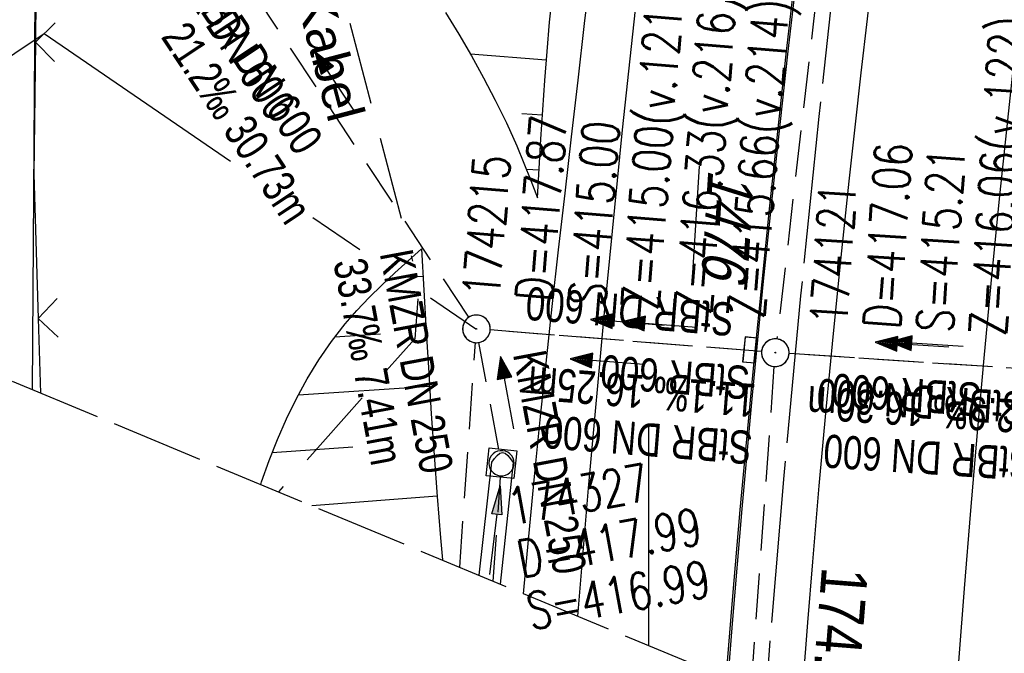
# Model space of a CAD drawing. Extents: x 508338 to 508887, y 451697 to 452490.
# Tile 5 of 37: x 508466 to 508519, y 451739 to 451774. Entities that reach past the tile are written whole.
import ezdxf

# ---------------------------------------------------------------- set-up
doc = ezdxf.new("R2010")
doc.units = 0
doc.header["$LTSCALE"] = 10
doc.header["$MEASUREMENT"] = 0
for name, pattern in [('ACAD_ISO16W100', [73, 15, -6.5, 15, -6.5, 15, -7, 1, -7]), ('ACHSE', [5.5, 4, -0.5, 0.5, -0.5]), ('AUSGEZOGEN', [0]), ('LT00', [0]), ('LT12', [0.4, 0.3, -0.1]), ('LT14', [0.6, 0.5, -0.1]), ('STRICHLINIE2', [0.375, 0.25, -0.125])]:
    doc.linetypes.add(name, pattern=pattern)
doc.layers.get('0').update_dxf_attribs({"linetype": 'LT00'})
for name, color, linetype in [('--EK_FBR', 250, 'LT00'), ('--EK_Halt-Pfeil', 4, 'LT00'), ('--EK_Haltung', 7, 'STRICHLINIE2'), ('--EK_Haltung-Text', 140, 'LT00'), ('--EK_Schacht-Text', 5, 'LT00'), ('--EL_DFK_AB_L', 21, 'LT00'), ('--EL_Halt-Pfeil', 4, 'LT00'), ('--EL_Haltung', 182, 'STRICHLINIE2'), ('--EL_Haltung-Text', 182, 'LT00'), ('-AX-093', 35, 'ACHSE'), ('-ST-93-1', 250, 'LT00'), ('BAB-KABEL', 220, 'ACAD_ISO16W100'), ('BAB-KABEL_TEXT', 221, 'Continuous'), ('DFK_AB_FLNR', 7, 'Continuous'), ('DFK_AB_L', 21, 'LT00'), ('DL', 182, 'LT12'), ('DL_PFEIL', 201, 'LT00'), ('DL_TEXT', 182, 'LT00'), ('PFEIL', 140, 'AUSGEZOGEN'), ('V120_AFBR_BAB', 250, 'LT00'), ('V120_BOESCH', 250, 'LT00'), ('V120_BOSCHUNG', 250, 'LT00'), ('V120_GRABEN', 250, 'LT00'), ('V120_H_BORD', 8, 'LT00'), ('V120_KA_MULD', 182, 'LT00'), ('V120_KA_PRUF', 182, 'LT00'), ('V120_LD_MARK', 2, 'LT00'), ('V120_RASTER', 250, 'LT00'), ('V120_SINKK', 182, 'LT00'), ('V120_ZAUN', 40, 'LT00'), ('V121_AFBR_BAB', 250, 'LT00'), ('V121_BOESCH', 250, 'LT00'), ('V121_BOSCHUNG', 250, 'LT00'), ('V121_GRABEN', 250, 'LT00'), ('V121_H_BORD', 8, 'LT00'), ('V121_KA_MULD', 182, 'LT00'), ('V121_KA_PRUF', 182, 'LT00'), ('V121_LD_MARK', 250, 'LT00'), ('V121_SINKK', 182, 'LT00'), ('V121_ZAUN', 40, 'LT00')]:
    doc.layers.add(name, color=color, linetype=linetype)
doc.layers.add('-BLATT_120-RAND', color=7, linetype='LT14', plot=False)
doc.styles.add('Beschrift', font='ARIAL.TTF')
doc.styles.add('Haltungsbeschriftung', font='ARIAL.TTF', dxfattribs={"width": 0.75})
doc.styles.add('schachtbeschriftung', font='romans.shx', dxfattribs={"width": 0.75, "height": 2})
doc.styles.get("Standard").update_dxf_attribs({"font": 'ARIAL.TTF'})

# ---------------------------------------------------------------- blocks, each defined once
blk = doc.blocks.new('SYMB0003')
at = {"color": 0, "linetype": 'ByBlock'}
for p, q in [((-0.015712, 0), (0.010166, 0.012015)), ((0, -0.021257), (-0.015712, 0)), ((0.010166, 0.012015), (0, -0.021257))]:
    blk.add_line(p, q, dxfattribs=at)
for points in [[(-0.031395, 0.499013), (-0.093691, 0.491144), (-0.154509, 0.475528), (-0.21289, 0.452414), (-0.267913, 0.422164), (-0.318712, 0.385257), (-0.364484, 0.342274), (-0.404509, 0.293893), (-0.438154, 0.240877), (-0.464888, 0.184062), (-0.484292, 0.124345), (-0.496058, 0.062667), (-0.5, 0)], [(0.5, 0), (0.496057, 0.062667), (0.484292, 0.124345), (0.464888, 0.184062), (0.438153, 0.240877), (0.404509, 0.293893), (0.364484, 0.342274), (0.318712, 0.385257), (0.267913, 0.422164), (0.21289, 0.452414), (0.154509, 0.475528), (0.093691, 0.491144), (0.031395, 0.499013), (-0.031395, 0.499013)], [(-0.5, 0), (-0.496058, -0.062667), (-0.484292, -0.124345), (-0.464888, -0.184062), (-0.438154, -0.240877), (-0.404509, -0.293893), (-0.364485, -0.342274), (-0.318712, -0.385257), (-0.267914, -0.422164), (-0.21289, -0.452414), (-0.154509, -0.475529), (-0.093691, -0.491144), (-0.031395, -0.499014), (0.031395, -0.499014)], [(0.031395, -0.499014), (0.093691, -0.491144), (0.154509, -0.475529), (0.21289, -0.452414), (0.267914, -0.422164), (0.318712, -0.385257), (0.364485, -0.342274), (0.404509, -0.293893), (0.438154, -0.240877), (0.464889, -0.184062), (0.484292, -0.124345), (0.496058, -0.062667), (0.5, 0)]]:
    blk.add_lwpolyline(points, dxfattribs=at)
blk = doc.blocks.new('SYMB0024')
at = {"color": 0, "linetype": 'ByBlock'}
for p, q in [((-0.5, 0.5), (0, 0)), ((0, 0), (0.5, 0.5))]:
    blk.add_line(p, q, dxfattribs=at)
blk = doc.blocks.new('Pfreil3')
at = {"layer": 'PFEIL'}
blk.add_hatch(color=256, dxfattribs=at).paths.add_polyline_path([(-1.549, 0.273), (-1.549, -0.273), (0, 0)])
for p, q in [((-1.549, 0), (-4.831, 0)), ((-1.549, -0.273), (-1.549, 0.273)), ((-1.549, 0.273), (0, 0)), ((0, 0), (-1.549, -0.273))]:
    blk.add_line(p, q, dxfattribs=at)
blk = doc.blocks.new('SYMB0652')
at = {"color": 0, "linetype": 'ByBlock'}
blk.add_lwpolyline([(-0.15, -0.075), (0.15, -0.075), (0.15, 0.075), (-0.15, 0.075), (-0.15, -0.075)], dxfattribs=at)
blk = doc.blocks.new('SYMB1210')
at = {"color": 0, "linetype": 'ByBlock'}
blk.add_line((0.018815, -0.179014), (0.055623, -0.17119), dxfattribs=at)
for points in [[(-0.2, -0.2), (-0.2, 0.2), (0.2, 0.2), (0.2, -0.2), (-0.2, -0.2)], [(0.018815, 0.179014), (-0.018815, 0.179014), (-0.055623, 0.17119), (-0.09, 0.155885), (-0.120444, 0.133766), (-0.145623, 0.105801), (-0.164438, 0.073213), (-0.176067, 0.037424), (-0.18, 0)], [(0.18, 0), (0.176067, 0.037424), (0.164438, 0.073213), (0.145623, 0.105801), (0.120444, 0.133766), (0.09, 0.155885), (0.055623, 0.17119), (0.018815, 0.179014)], [(-0.18, 0), (-0.176067, -0.037424), (-0.164438, -0.073213), (-0.145623, -0.105801), (-0.120444, -0.133766), (-0.09, -0.155885), (-0.055623, -0.17119), (-0.018815, -0.179014), (0.018815, -0.179014)], [(0.055623, -0.17119), (0.09, -0.155885), (0.120444, -0.133766), (0.145623, -0.105801), (0.164438, -0.073213), (0.176067, -0.037424), (0.18, 0)]]:
    blk.add_lwpolyline(points, dxfattribs=at)
blk = doc.blocks.new('SYMB0070')
at = {"color": 0, "linetype": 'ByBlock'}
for p, q in [((-0.5, 0), (0.2, 0)), ((0.5, 0), (0.2, 0.1)), ((0.2, 0.1), (0.2, 0)), ((0.468, 0), (0.21, 0.086)), ((0.21, 0.086), (0.21, -0.086)), ((0.21, -0.086), (0.468, 0)), ((0.22, -0.072), (0.437, 0)), ((0.23, -0.058), (0.405, 0)), ((0.24, -0.045), (0.374, 0)), ((0.342, 0), (0.25, 0.031)), ((0.25, 0.031), (0.25, -0.031)), ((0.25, -0.031), (0.342, 0)), ((0.26, -0.017), (0.31, 0)), ((0.27, -0.003), (0.279, 0))]:
    blk.add_line(p, q, dxfattribs=at)
for points in [[(0.2, 0), (0.2, -0.1), (0.5, 0)], [(0.437, 0), (0.22, 0.072), (0.22, -0.072)], [(0.405, 0), (0.23, 0.058), (0.23, -0.058)], [(0.374, 0), (0.24, 0.045), (0.24, -0.045)], [(0.31, 0), (0.26, 0.017), (0.26, -0.017)], [(0.279, 0), (0.27, 0.003), (0.27, -0.003)]]:
    blk.add_lwpolyline(points, dxfattribs=at)

msp = doc.modelspace()

# ---------------------------------------------------------------- linework, layer by layer
at = {"layer": '--EK_FBR'}
for points in [[(508510.231, 451795.108), (508509.818, 451791.795), (508509.406, 451788.482), (508508.997, 451785.169), (508508.593, 451781.855), (508508.195, 451778.541), (508507.805, 451775.225), (508507.424, 451771.909), (508506.527, 451763.684), (508505.696, 451755.451), (508504.932, 451747.212), (508504.508, 451742.295), (508504.167, 451738.096)], [(508508.264, 451736.393), (508508.367, 451737.821), (508508.614, 451741.099), (508508.875, 451744.375), (508509.226, 451748.51), (508509.601, 451752.642), (508509.999, 451756.773), (508510.418, 451760.902), (508510.857, 451765.028), (508511.181, 451767.966), (508511.511, 451770.904), (508511.844, 451773.841), (508512.177, 451776.778), (508512.508, 451779.715), (508512.833, 451782.653), (508513.149, 451785.592), (508513.453, 451788.532), (508513.543, 451789.418), (508513.636, 451790.304), (508513.786, 451791.599), (508513.95, 451792.893), (508514.124, 451794.185), (508514.302, 451795.477)], [(508493.206, 451742.653), (508493.393, 451744.8), (508493.789, 451749.009), (508494.098, 451752.084), (508494.423, 451755.158), (508494.758, 451758.23), (508495.103, 451761.301), (508495.453, 451764.372), (508495.807, 451767.443), (508496.161, 451770.513), (508496.513, 451773.584), (508496.731, 451775.501)], [(508493.206, 451742.653), (508493.393, 451744.8), (508493.789, 451749.009), (508494.099, 451752.084), (508494.423, 451755.158), (508494.758, 451758.23), (508495.103, 451761.301), (508495.453, 451764.372), (508495.807, 451767.443), (508496.161, 451770.513), (508496.513, 451773.584), (508496.731, 451775.501)]]:
    msp.add_lwpolyline(points, dxfattribs=at)
at = {"layer": '--EK_FBR', "color": 2}
for points in [[(508510.231, 451795.108), (508509.818, 451791.795), (508509.406, 451788.482), (508508.997, 451785.169), (508508.593, 451781.855), (508508.195, 451778.541), (508507.805, 451775.225), (508507.424, 451771.909), (508506.527, 451763.684), (508505.696, 451755.451), (508504.932, 451747.212), (508504.508, 451742.295), (508504.167, 451738.096)], [(508508.264, 451736.393), (508508.367, 451737.821), (508508.614, 451741.099), (508508.875, 451744.375), (508509.226, 451748.51), (508509.601, 451752.642), (508509.999, 451756.773), (508510.418, 451760.902), (508510.857, 451765.028), (508511.181, 451767.966), (508511.511, 451770.904), (508511.844, 451773.841), (508512.177, 451776.778), (508512.508, 451779.715), (508512.833, 451782.653), (508513.149, 451785.592), (508513.453, 451788.532), (508513.543, 451789.418), (508513.636, 451790.304), (508513.786, 451791.599), (508513.95, 451792.893), (508514.124, 451794.185), (508514.302, 451795.477)]]:
    msp.add_lwpolyline(points, dxfattribs=at)
at = {"layer": '--EK_Haltung'}
for p, q in [((508511.23, 451793.851), (508506.934, 451756.471)), ((508490.233, 451757.644), (508474.094, 451782.018)), ((508506.101, 451755.785), (508491.395, 451756.959)), ((508489.737, 451744.095), (508490.594, 451756.271)), ((508491.867, 451750.468), (508490.784, 451756.281)), ((508522.36, 451754.707), (508507.597, 451755.677)), ((508505.543, 451737.524), (508506.795, 451754.978)), ((508491.55, 451743.341), (508491.951, 451748.983))]:
    msp.add_line(p, q, dxfattribs=at)
at = {"layer": '--EK_Schacht-Text', "flags": 128}
for points in [[(508451.126, 451762.255), (508467.208, 451773.043), (508477.315, 451766.122)], [(508481.777, 451763.066), (508484.328, 451761.319)], [(508488.155, 451758.699), (508490.615, 451757.014)]]:
    msp.add_lwpolyline(points, dxfattribs=at)
at = {"layer": '--EL_DFK_AB_L'}
msp.add_line((508466.581, 451753.72), (508466.885, 451799.539), dxfattribs=at)
at = {"layer": '--EL_Haltung'}
for p, q in [((508511.23, 451793.851), (508506.934, 451756.471)), ((508490.233, 451757.644), (508474.094, 451782.018)), ((508506.101, 451755.785), (508491.395, 451756.959)), ((508489.737, 451744.095), (508490.594, 451756.271)), ((508491.867, 451750.468), (508490.784, 451756.281)), ((508522.36, 451754.707), (508507.597, 451755.677)), ((508505.543, 451737.524), (508506.795, 451754.978)), ((508491.55, 451743.341), (508491.951, 451748.983))]:
    msp.add_line(p, q, dxfattribs=at)
at = {"layer": '-AX-093', "ltscale": 0.2}
msp.add_lwpolyline([(508516.783, 451826.762), (508515.322, 451817.086), (508513.94, 451807.399), (508512.638, 451797.7), (508511.414, 451787.991), (508510.27, 451778.273), (508509.206, 451768.545), (508508.221, 451758.809), (508507.316, 451749.065), (508506.49, 451739.315), (508506.328, 451737.198)], dxfattribs=at)
at = {"layer": '-BLATT_120-RAND'}
msp.add_lwpolyline([(508622.086, 452490.467), (508338.041, 451807.153), (508603.057, 451696.989), (508887.101, 452380.304), (508622.086, 452490.467)], dxfattribs=at)
at = {"layer": 'BAB-KABEL', "ltscale": 0.03, "flags": 128}
msp.add_lwpolyline([(508761.28, 452432.606), (508758.419, 452428.428), (508739.68, 452403.76), (508729.292, 452388.818), (508718.54, 452373.233), (508703.599, 452351.252), (508691.191, 452332.568), (508683.269, 452321.197), (508665.145, 452295.518), (508650.311, 452273.797), (508640.27, 452255.934), (508627.098, 452232.209), (508605.23, 452190.541), (508599.472, 452179.579), (508592.749, 452167.391), (508583.651, 452148.788), (508573.765, 452130.582), (508563.425, 452108.449), (508560.447, 452102.665), (508549.765, 452082.181), (508542.414, 452068.716), (508539.087, 452057.314), (508533.483, 452037.156), (508524.028, 452005.818), (508520.877, 451993.356), (508518.427, 451976.743), (508515.272, 451953.251), (508513.346, 451942.584), (508511.857, 451935.865), (508509.56, 451928.87), (508504.088, 451903.888), (508497.962, 451875.101), (508486.027, 451837.964), (508485.698, 451831.624), (508478.836, 451792.344), (508487.53, 451759.381), (508487.306, 451756.485), (508479.92, 451748.176)], dxfattribs=at)
at = {"layer": 'DFK_AB_L'}
msp.add_line((508466.581, 451753.72), (508466.885, 451799.539), dxfattribs=at)
at = {"layer": 'DL'}
for p, q in [((508506.101, 451755.785), (508491.395, 451756.959)), ((508522.36, 451754.707), (508507.597, 451755.677))]:
    msp.add_line(p, q, dxfattribs=at)
at = {"layer": 'V120_AFBR_BAB'}
for points in [[(508510.231, 451795.108), (508509.818, 451791.795), (508509.406, 451788.482), (508508.997, 451785.169), (508508.593, 451781.855), (508508.195, 451778.541), (508507.805, 451775.225), (508507.424, 451771.909), (508506.527, 451763.684), (508505.696, 451755.451), (508504.932, 451747.212), (508504.508, 451742.295), (508504.167, 451738.096)], [(508508.264, 451736.393), (508508.367, 451737.821), (508508.614, 451741.099), (508508.875, 451744.375), (508509.226, 451748.51), (508509.601, 451752.642), (508509.999, 451756.773), (508510.418, 451760.902), (508510.857, 451765.028), (508511.181, 451767.966), (508511.511, 451770.904), (508511.844, 451773.841), (508512.177, 451776.778), (508512.508, 451779.715), (508512.833, 451782.653), (508513.149, 451785.592), (508513.453, 451788.532), (508513.543, 451789.418), (508513.636, 451790.304), (508513.786, 451791.599), (508513.95, 451792.893), (508514.124, 451794.185), (508514.302, 451795.477)], [(508493.206, 451742.653), (508493.393, 451744.8), (508493.789, 451749.009), (508494.098, 451752.084), (508494.423, 451755.158), (508494.758, 451758.23), (508495.103, 451761.301), (508495.453, 451764.372), (508495.807, 451767.443), (508496.161, 451770.513), (508496.513, 451773.584), (508496.731, 451775.501)]]:
    msp.add_lwpolyline(points, dxfattribs=at)
at = {"layer": 'V120_BOESCH'}
for points in [[(508493.953, 451764.13), (508494.044, 451765.722), (508494.139, 451767.312), (508494.239, 451768.901), (508494.35, 451770.487), (508494.473, 451772.069), (508494.612, 451773.646), (508494.763, 451775.158)], [(508488.973, 451774.182), (508489.683, 451773.011), (508490.372, 451771.828), (508491.036, 451770.63), (508491.669, 451769.417), (508492.268, 451768.188), (508492.828, 451766.942), (508493.216, 451766.01), (508493.588, 451765.072), (508493.953, 451764.13)], [(508478.951, 451748.578), (508478.997, 451748.717), (508479.414, 451749.872), (508479.866, 451751.013), (508480.358, 451752.136), (508480.892, 451753.235), (508481.473, 451754.305), (508482.103, 451755.34), (508482.786, 451756.337), (508483.525, 451757.289), (508484.158, 451758.015), (508484.822, 451758.715), (508485.512, 451759.394), (508486.22, 451760.057), (508486.942, 451760.71), (508487.67, 451761.357)], [(508487.67, 451761.357), (508487.796, 451759.119), (508487.924, 451756.881), (508488.058, 451754.642), (508488.199, 451752.402), (508488.351, 451750.162), (508488.516, 451747.92), (508488.697, 451745.676), (508488.802, 451744.483)]]:
    msp.add_lwpolyline(points, dxfattribs=at)
at = {"layer": 'V120_BOSCHUNG'}
for p, q in [((508494.434, 451771.588), (508490.325, 451771.909)), ((508494.221, 451768.616), (508493.108, 451768.686)), ((508494.039, 451765.628), (508493.354, 451765.667)), ((508487.754, 451759.859), (508485.893, 451759.755)), ((508485.444, 451756.725), (508482.963, 451756.575)), ((508488.105, 451753.885), (508480.993, 451753.427)), ((508483.938, 451750.608), (508479.577, 451750.297)), ((508488.514, 451747.949), (508481.717, 451747.429))]:
    msp.add_line(p, q, dxfattribs=at)
at = {"layer": 'V120_GRABEN'}
for p, q in [((508490.792, 451743.656), (508491.474, 451749.785)), ((508492.631, 451749.773), (508491.941, 451743.178))]:
    msp.add_line(p, q, dxfattribs=at)
msp.add_lwpolyline([(508491.474, 451749.785), (508491.62, 451749.981), (508491.766, 451750.152), (508491.912, 451750.272), (508492.057, 451750.317), (508492.201, 451750.269), (508492.345, 451750.146), (508492.488, 451749.972), (508492.631, 451749.773)], dxfattribs=at)
at = {"layer": 'V120_H_BORD'}
msp.add_lwpolyline([(508504.29, 451738.045), (508504.523, 451741.037), (508505.047, 451747.257), (508505.608, 451753.429), (508506.209, 451759.598), (508506.85, 451765.763), (508507.53, 451771.923), (508507.925, 451775.353), (508508.331, 451778.782), (508508.745, 451782.209), (508509.166, 451785.636), (508509.592, 451789.062), (508510.021, 451792.488), (508510.452, 451795.914)], dxfattribs=at)
at = {"layer": 'V120_LD_MARK', "color": 0}
for points in [[(508496.14, 451741.433), (508496.714, 451748.371), (508497.599, 451758.1), (508498.567, 451767.822), (508499.619, 451777.536), (508500.754, 451787.241), (508501.971, 451796.937), (508503.268, 451806.623), (508504.647, 451816.298), (508506.104, 451825.962)], [(508526.765, 451824.342), (508525.662, 451816.997), (508524.602, 451809.647), (508523.583, 451802.291), (508522.605, 451794.931), (508521.666, 451787.567), (508521.184, 451783.655), (508520.714, 451779.742), (508520.258, 451775.828), (508519.817, 451771.913), (508519.392, 451767.995), (508518.986, 451764.076), (508518.569, 451759.851), (508518.173, 451755.623), (508517.796, 451751.394), (508517.435, 451747.163), (508517.088, 451742.931), (508516.507, 451735.459), (508516.332, 451733.04)]]:
    msp.add_lwpolyline(points, dxfattribs=at)
at = {"layer": 'V120_RASTER'}
msp.add_line((508500, 451739.829), (508500, 451751.852), dxfattribs=at)
at = {"layer": 'V120_ZAUN'}
for p, q in [((508466.921, 451787.574), (508466.738, 451772.576)), ((508466.895, 451757.58), (508467.021, 451753.537))]:
    msp.add_line(p, q, dxfattribs=at)
msp.add_lwpolyline([(508466.738, 451772.576), (508466.65, 451765.407), (508466.895, 451757.58)], dxfattribs=at)
at = {"layer": 'V121_AFBR_BAB', "color": 0}
for points in [[(508510.231, 451795.108), (508509.818, 451791.795), (508509.406, 451788.482), (508508.997, 451785.169), (508508.593, 451781.855), (508508.195, 451778.541), (508507.805, 451775.225), (508507.424, 451771.909), (508506.527, 451763.684), (508505.696, 451755.451), (508504.932, 451747.212), (508504.508, 451742.295), (508504.167, 451738.096)], [(508508.264, 451736.393), (508508.367, 451737.821), (508508.614, 451741.099), (508508.875, 451744.375), (508509.226, 451748.51), (508509.601, 451752.642), (508509.999, 451756.773), (508510.418, 451760.902), (508510.857, 451765.028), (508511.181, 451767.966), (508511.511, 451770.904), (508511.844, 451773.841), (508512.177, 451776.778), (508512.508, 451779.715), (508512.833, 451782.653), (508513.149, 451785.592), (508513.453, 451788.532), (508513.543, 451789.418), (508513.636, 451790.304), (508513.786, 451791.599), (508513.95, 451792.893), (508514.124, 451794.185), (508514.302, 451795.477)]]:
    msp.add_lwpolyline(points, dxfattribs=at)
at = {"layer": 'V121_AFBR_BAB'}
msp.add_lwpolyline([(508493.206, 451742.653), (508493.393, 451744.8), (508493.789, 451749.009), (508494.099, 451752.084), (508494.423, 451755.158), (508494.758, 451758.23), (508495.103, 451761.301), (508495.453, 451764.372), (508495.807, 451767.443), (508496.161, 451770.513), (508496.513, 451773.584), (508496.731, 451775.501)], dxfattribs=at)
at = {"layer": 'V121_BOESCH'}
for points in [[(508493.953, 451764.13), (508494.044, 451765.722), (508494.139, 451767.312), (508494.239, 451768.901), (508494.35, 451770.487), (508494.473, 451772.069), (508494.612, 451773.646), (508494.763, 451775.158)], [(508488.973, 451774.182), (508489.683, 451773.011), (508490.372, 451771.828), (508491.036, 451770.63), (508491.669, 451769.417), (508492.268, 451768.188), (508492.828, 451766.942), (508493.216, 451766.01), (508493.588, 451765.072), (508493.953, 451764.13)], [(508478.951, 451748.578), (508478.997, 451748.717), (508479.414, 451749.872), (508479.866, 451751.013), (508480.358, 451752.136), (508480.892, 451753.235), (508481.473, 451754.305), (508482.103, 451755.34), (508482.786, 451756.337), (508483.525, 451757.289), (508484.158, 451758.015), (508484.822, 451758.715), (508485.512, 451759.394), (508486.22, 451760.057), (508486.942, 451760.71), (508487.67, 451761.357)], [(508487.67, 451761.357), (508487.796, 451759.119), (508487.924, 451756.881), (508488.058, 451754.642), (508488.199, 451752.403), (508488.351, 451750.162), (508488.516, 451747.92), (508488.697, 451745.676), (508488.802, 451744.483)]]:
    msp.add_lwpolyline(points, dxfattribs=at)
at = {"layer": 'V121_BOSCHUNG'}
for p, q in [((508494.434, 451771.588), (508490.325, 451771.909)), ((508494.221, 451768.616), (508493.108, 451768.686)), ((508494.039, 451765.628), (508493.354, 451765.667)), ((508487.754, 451759.859), (508485.893, 451759.755)), ((508485.444, 451756.725), (508482.963, 451756.575)), ((508488.105, 451753.885), (508480.993, 451753.427)), ((508483.938, 451750.608), (508479.578, 451750.297)), ((508488.514, 451747.949), (508481.717, 451747.429))]:
    msp.add_line(p, q, dxfattribs=at)
at = {"layer": 'V121_GRABEN'}
for points in [[(508491.474, 451749.785), (508491.62, 451749.981), (508491.766, 451750.152), (508491.912, 451750.272), (508492.057, 451750.317), (508492.201, 451750.269), (508492.345, 451750.146), (508492.488, 451749.972), (508492.631, 451749.773)], [(508490.792, 451743.656), (508491.474, 451749.785)], [(508492.631, 451749.773), (508491.941, 451743.178)]]:
    msp.add_lwpolyline(points, dxfattribs=at)
at = {"layer": 'V121_H_BORD'}
msp.add_lwpolyline([(508504.29, 451738.045), (508504.523, 451741.037), (508505.047, 451747.257), (508505.608, 451753.429), (508506.209, 451759.598), (508506.85, 451765.763), (508507.53, 451771.923), (508507.925, 451775.353), (508508.331, 451778.782), (508508.745, 451782.209), (508509.166, 451785.636), (508509.592, 451789.062), (508510.021, 451792.488), (508510.452, 451795.914)], dxfattribs=at)
at = {"layer": 'V121_LD_MARK'}
for points in [[(508525.012, 451812.489), (508524.602, 451809.647), (508523.583, 451802.291), (508522.605, 451794.931), (508521.666, 451787.567), (508521.184, 451783.655), (508520.714, 451779.742), (508520.258, 451775.828), (508519.817, 451771.913), (508519.392, 451767.995), (508518.986, 451764.076), (508518.569, 451759.851), (508518.173, 451755.623), (508517.796, 451751.394), (508517.435, 451747.163), (508517.088, 451742.931), (508516.507, 451735.459), (508516.332, 451733.04)], [(508496.14, 451741.433), (508496.714, 451748.371), (508497.599, 451758.1), (508498.567, 451767.822), (508499.62, 451777.536), (508500.754, 451787.241), (508501.971, 451796.937), (508503.268, 451806.623), (508503.618, 451809.075)]]:
    msp.add_lwpolyline(points, dxfattribs=at)
at = {"layer": 'V121_ZAUN'}
msp.add_line((508466.921, 451787.575), (508466.738, 451772.576), dxfattribs=at)
for points in [[(508466.738, 451772.576), (508466.65, 451765.407), (508466.895, 451757.58)], [(508466.895, 451757.58), (508467.021, 451753.537)]]:
    msp.add_lwpolyline(points, dxfattribs=at)

# ---------------------------------------------------------------- block references
at = {"layer": '--EK_Halt-Pfeil', "yscale": 4, "zscale": 4}
for p, xscale, rotation in [((508482.997, 451770.384), 4.000000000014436, 123.5089299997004), ((508498.827, 451757.368), 3.999999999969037, 175.4406100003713), ((508515.044, 451756.19), 4.000000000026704, 176.2416399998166), ((508492.309, 451753.558), 3.999999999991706, 100.5486099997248)]:
    msp.add_blockref('SYMB0070', p, dxfattribs=dict(at, xscale=xscale, rotation=rotation))
at = {"layer": '--EL_Halt-Pfeil', "yscale": 4, "zscale": 4}
for p, xscale, rotation in [((508515.044, 451756.19), 4.000000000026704, 176.2416399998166), ((508492.309, 451753.558), 3.999999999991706, 100.5486099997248), ((508497.718, 451755.238), 3.999999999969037, 175.4406100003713)]:
    msp.add_blockref('SYMB0070', p, dxfattribs=dict(at, xscale=xscale, rotation=rotation))
at = {"layer": 'DL_PFEIL', "yscale": 4, "zscale": 4}
for p, xscale, rotation in [((508500.577, 451757.252), 3.999999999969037, 175.4406100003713), ((508514.259, 451756.157), 4.000000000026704, 176.2416399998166)]:
    msp.add_blockref('SYMB0070', p, dxfattribs=dict(at, xscale=xscale, rotation=rotation))
at = {"layer": 'PFEIL', "rotation": 83.1819537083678}
msp.add_blockref('Pfreil3', (508491.931, 451748.498), dxfattribs=at)
at = {"layer": 'V120_KA_MULD', "xscale": 3.799999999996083, "yscale": 3.799999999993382, "zscale": 3.8, "rotation": 264.0303465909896}
msp.add_blockref('SYMB1210', (508492.004, 451749.731), dxfattribs=at)
at = {"layer": 'V120_KA_PRUF', "xscale": 1.5, "yscale": 1.5, "zscale": 1.5, "rotation": 247.428}
for p in [(508490.647, 451757.019), (508506.849, 451755.727)]:
    msp.add_blockref('SYMB0003', p, dxfattribs=at)
at = {"layer": 'V120_SINKK', "xscale": 4.499999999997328, "yscale": 4.500000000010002, "zscale": 4.5, "rotation": 264.7017549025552}
msp.add_blockref('SYMB0652', (508505.479, 451755.873), dxfattribs=at)
at = {"layer": 'V120_ZAUN', "xscale": 2.1, "yscale": 2.1, "zscale": 2.1}
for p, rotation in [((508466.738, 451772.576), 269.30084), ((508466.895, 451757.58), 271.78889)]:
    msp.add_blockref('SYMB0024', p, dxfattribs=dict(at, rotation=rotation))
at = {"layer": 'V121_KA_MULD', "xscale": 3.799999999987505, "yscale": 3.799999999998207, "zscale": 3.8, "rotation": 264.0303086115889}
msp.add_blockref('SYMB1210', (508492.004, 451749.731), dxfattribs=at)
at = {"layer": 'V121_KA_PRUF', "xscale": 1.5, "yscale": 1.5, "zscale": 1.5, "rotation": 279.0666}
for p in [(508490.647, 451757.019), (508506.849, 451755.727)]:
    msp.add_blockref('SYMB0003', p, dxfattribs=at)
at = {"layer": 'V121_SINKK', "xscale": 4.500000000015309, "yscale": 4.500000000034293, "zscale": 4.5, "rotation": 84.23896444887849}
msp.add_blockref('SYMB0652', (508505.479, 451755.873), dxfattribs=at)
at = {"layer": 'V121_ZAUN', "xscale": 2.1, "yscale": 2.1, "zscale": 2.1}
for p, rotation in [((508466.738, 451772.576), 269.30131), ((508466.895, 451757.58), 271.78717)]:
    msp.add_blockref('SYMB0024', p, dxfattribs=dict(at, rotation=rotation))

# ---------------------------------------------------------------- texts
at = {"layer": '--EK_Haltung-Text', "style": 'Haltungsbeschriftung', "width": 0.75}
for s, rotation, p in [('BR DN 600', -56.4911, (508475.642, 451774.264)), ('21.2‰ 30.73m', -56.4911, (508473.508, 451772.851)), ('33.7‰ 7.41m', -79.4514, (508482.883, 451760.648)), ('KMZR DN 250', -79.4514, (508485.399, 451761.116)), ('11.1‰ 16.25m', -184.5594, (508505.858, 451754.011)), ('12.9‰ 16.30m', -183.7584, (508520.993, 451753.114)), ('StBR DN 600', -184.5594, (508505.655, 451751.459)), ('StBR DN 600', -183.7584, (508520.826, 451750.56))]:
    msp.add_text(s, height=1.8, rotation=rotation, dxfattribs=at).set_placement(p)
at = {"layer": '--EK_Schacht-Text', "style": 'schachtbeschriftung', "width": 0.75}
for s, rotation, p in [('Z=415.00(v.121)', -274.5594, (508500.498, 451757.988)), ('Z=416.33(v.216)', -274.5594, (508503.369, 451757.759)), ('Z=415.66(v.214)', -274.5594, (508506.24, 451757.53)), ('Z=416.06(v.122)', -273.7584, (508519.357, 451756.593)), ('D=417.87', -274.5594, (508494.757, 451758.446)), ('S=415.00', -274.5594, (508497.627, 451758.217)), ('D=417.06', -273.7584, (508513.61, 451756.97)), ('174215', -274.5594, (508491.886, 451758.674)), ('S=415.21', -273.7584, (508516.483, 451756.781)), ('174121', -273.7584, (508510.736, 451757.159)), ('174327', 10.5486, (508492.555, 451746.35)), ('D=417.99', 10.5486, (508493.082, 451743.518)), ('S=416.99', 10.5486, (508493.609, 451740.687))]:
    msp.add_text(s, height=2, rotation=rotation, dxfattribs=at).set_placement(p)
at = {"layer": '--EL_Haltung-Text', "style": 'Haltungsbeschriftung', "width": 0.75}
for s, rotation, p in [('BR DN 600', -56.4911, (508474.172, 451776.138)), ('StBR DN 600', -184.5594, (508504.691, 451758.413)), ('KMZR DN 250', -79.4514, (508492.621, 451755.65)), ('StBR DN 600', -183.7584, (508520.461, 451753.59))]:
    msp.add_text(s, height=1.8, rotation=rotation, dxfattribs=at).set_placement(p)
at = {"layer": '-ST-93-1', "style": 'Beschrift', "width": 0.8}
msp.add_text('  174.7', height=2.5, rotation=-94.572, dxfattribs=at).set_placement((508509.507, 451745.693))
at = {"layer": 'BAB-KABEL_TEXT', "insert": (508480.884, 451774.71), "char_height": 2, "attachment_point": 8, "rotation": 284.7742, "style": 'Beschrift'}
msp.add_mtext('BAB-Kabel', dxfattribs=at)
at = {"layer": 'DFK_AB_FLNR', "oblique": 13.754, "width": 0.75}
msp.add_text('%%U1476', height=2.5, rotation=266.3738, dxfattribs=at).set_placement((508503.218, 451765.692))
at = {"layer": 'DL_TEXT', "style": 'Haltungsbeschriftung', "width": 0.75}
for rotation, p in [(-184.5594, (508505.495, 451754.978)), (-183.7584, (508518.04, 451754.076))]:
    msp.add_text('StBR 600', height=1.8, rotation=rotation, dxfattribs=at).set_placement(p)

doc.saveas('drawing.dxf')
